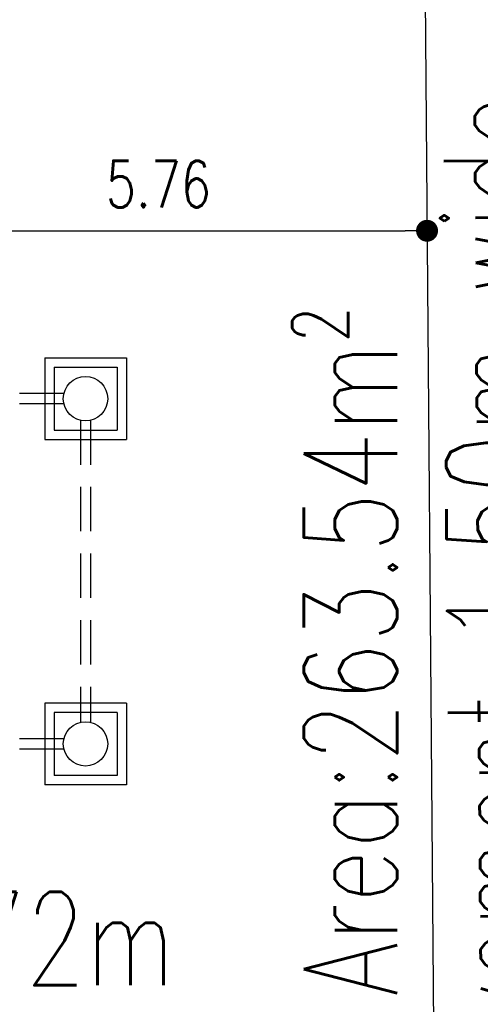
# Model space of a CAD drawing. Header units: millimetres. Extents: x 301 to 1479, y 491 to 1341.
# Tile 210 of 256: x 488 to 493, y 600 to 611. Entities that reach past the tile are written whole.
import ezdxf

# ---------------------------------------------------------------- set-up
doc = ezdxf.new("R2010")
doc.units = ezdxf.units.MM
doc.header["$LTSCALE"] = 1.5
doc.header["$MEASUREMENT"] = 0
doc.linetypes.add('HIDDEN2', pattern=[4.7625, 3.175, -1.5875])
for name, color, linetype in [('Blk', 7, 'Continuous'), ('DIM', 6, 'Continuous'), ('Kerb', 251, 'Continuous'), ('P. Sewr Manhole', 49, 'Continuous'), ('PVC Sewer Pipe 110', 24, 'Continuous'), ('ROAD', 8, 'Continuous'), ('TEXT', 7, 'Continuous')]:
    doc.layers.add(name, color=color, linetype=linetype)
doc.styles.add('RS1', font='romans.shx', dxfattribs={"width": 0.75, "height": 0.5})
doc.styles.add('RS2', font='romans.shx', dxfattribs={"width": 0.75, "height": 1})
doc.dimstyles.new('Souillac5', dxfattribs={"dimscale": 0.5, "dimtxt": 0.5, "dimasz": 0.47, "dimexe": 0, "dimexo": 1, "dimgap": 0.5, "dimtad": 1, "dimzin": 0, "dimdsep": 46, "dimtxsty": 'RS1', "dimblk": 'DOT', "dimcen": 3, "dimse1": 1, "dimse2": 1, "dimclrd": 6, "dimclre": 6, "dimclrt": 7, "dimaunit": 1, "dimadec": 0, "dimazin": 0, "dimtfac": 1, "dimtofl": 0, "dimtmove": 1, "dimatfit": 3, "dimfxl": 1, "dimtolj": 1, "dimtzin": 0, "dimlwe": -1, "dimarcsym": 0})

# ---------------------------------------------------------------- blocks, each defined once
blk = doc.blocks.new('SSSU-D2')
at = {"layer": 'Kerb'}
for p, q in [((2.11, -6.663), (2.985, -6.663)), ((2.11, -6.663), (2.11, -7.538)), ((2.985, -6.663), (2.985, -7.538)), ((2.21, -6.763), (2.885, -6.763)), ((2.21, -6.763), (2.21, -7.438)), ((2.885, -6.763), (2.885, -7.438)), ((2.21, -7.438), (2.885, -7.438)), ((2.11, -7.538), (2.985, -7.538)), ((2.11, -10.363), (2.11, -11.238)), ((2.985, -10.363), (2.11, -10.363)), ((2.985, -10.363), (2.985, -11.238)), ((2.21, -10.463), (2.21, -11.138)), ((2.885, -10.463), (2.21, -10.463)), ((2.885, -10.463), (2.885, -11.138)), ((2.885, -11.138), (2.21, -11.138)), ((2.985, -11.238), (2.11, -11.238))]:
    blk.add_line(p, q, dxfattribs=at)
at = {"layer": 'P. Sewr Manhole'}
for centre in [(2.547, -7.1), (2.547, -10.8)]:
    blk.add_circle(centre, 0.238, dxfattribs=at)
at = {"layer": 'PVC Sewer Pipe 110', "linetype": 'HIDDEN2', "ltscale": 0.1}
for p, q in [((2.316, -7.045), (-0.431, -7.045)), ((2.316, -7.155), (-0.431, -7.155)), ((2.492, -7.331), (2.492, -10.569)), ((2.602, -7.331), (2.602, -10.569)), ((2.316, -10.745), (1.208, -10.745)), ((2.316, -10.855), (1.208, -10.855))]:
    blk.add_line(p, q, dxfattribs=at)
blk = doc.blocks.new('_DOT')
at = {"color": 0, "linetype": 'ByBlock'}
blk.add_line((-0.5, 0), (-1, 0), dxfattribs=at)
at = {"color": 0, "linetype": 'ByBlock', "const_width": 0.5}
blk.add_lwpolyline([(-0.25, 0, 1), (0.25, 0, 1)], format="xyb", close=True, dxfattribs=at)
blk = doc.blocks.new('*D81')
at = {"layer": 'DEFPOINTS', "color": 0, "transparency": 16777216}
for p in [(486.788, 608.269), (492.543, 608.315), (492.543, 608.269)]:
    blk.add_point(p, dxfattribs=at)
at = {"layer": 'DIM', "color": 6, "lineweight": -2, "transparency": 16777216}
blk.add_line((487.023, 608.269), (492.308, 608.269), dxfattribs=at)
at = {"layer": 'DIM', "color": 6, "lineweight": -2, "transparency": 16777216, "xscale": 0.235, "yscale": 0.235, "zscale": 0.235, "rotation": 180}
blk.add_blockref('_DOT', (486.788, 608.269), dxfattribs=at)
at = {"layer": 'DIM', "color": 6, "lineweight": -2, "transparency": 16777216, "xscale": 0.235, "yscale": 0.235, "zscale": 0.235}
blk.add_blockref('_DOT', (492.543, 608.269), dxfattribs=at)
at = {"layer": 'DIM', "color": 7, "transparency": 16777216, "insert": (489.665, 608.769), "char_height": 0.5, "attachment_point": 5, "style": 'RS1'}
blk.add_mtext('\\A1;5.76', dxfattribs=at)

msp = doc.modelspace()

# ---------------------------------------------------------------- linework, layer by layer
at = {"layer": 'ROAD', "linetype": 'Continuous'}
msp.add_line((492.4675, 617.7929), (492.7541, 581.7929), dxfattribs=at)

# ---------------------------------------------------------------- block references
at = {"layer": 'Blk'}
msp.add_blockref('SSSU-D2', (486.3376, 613.569), dxfattribs=at)

# ---------------------------------------------------------------- texts
at = {"layer": 'TEXT', "style": 'RS2', "width": 0.75}
for s, rotation, p in [('Existing Pavement 1.50m wide', 90.405, (493.8296, 594.0757)), ('Area:263.54m²', 89.98956, (492.2215, 600.0642)), ('12.72m', 0.01044, (485.9914, 600.1818))]:
    msp.add_text(s, height=1, rotation=rotation, dxfattribs=at).set_placement(p)

# ---------------------------------------------------------------- dimensions: what is measured, and where the dimension line sits
at = {"layer": 'DIM'}
dim = msp.add_linear_dim(base=(492.543, 608.269), p1=(486.7876, 608.269), p2=(492.543, 608.3148), dimstyle='Souillac5', dxfattribs=at)
dim.commit()
dim.dimension.update_dxf_attribs({"geometry": '*D81', "text_midpoint": (489.6653, 608.769)})

doc.saveas('drawing.dxf')
